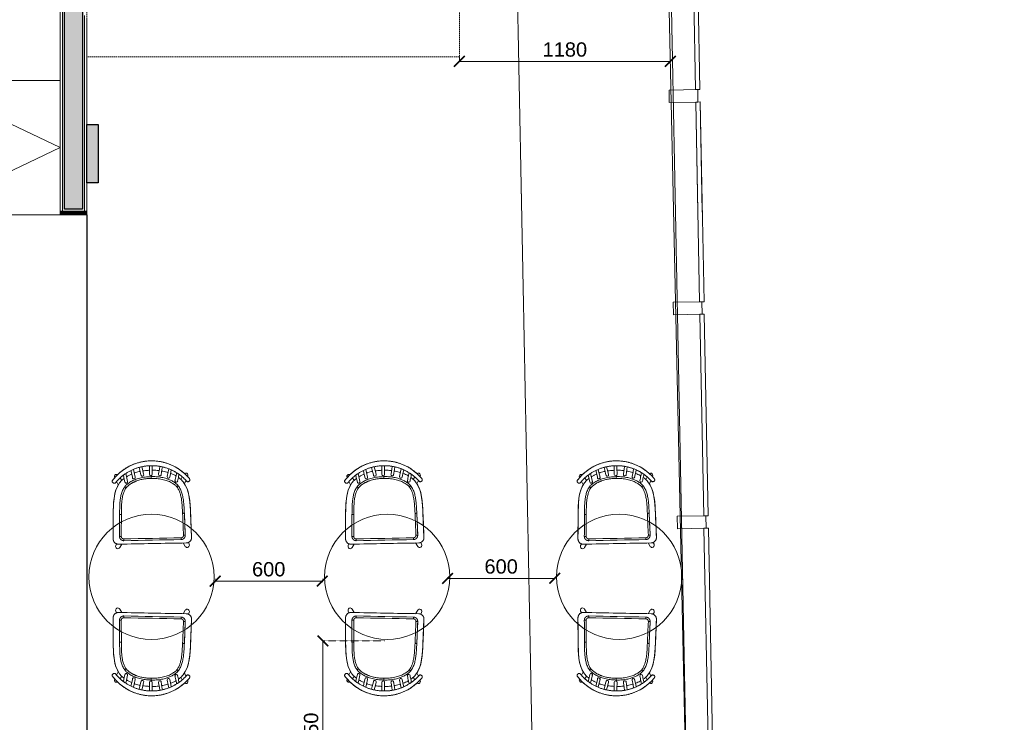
# Model space of a CAD drawing. Header units: millimetres. Extents: x 508219 to 745096, y 311341 to 352167.
# Tile 14 of 46: x 524442 to 529947, y 336616 to 340543. Entities that reach past the tile are written whole.
import ezdxf

# ---------------------------------------------------------------- set-up
doc = ezdxf.new("R2010")
doc.units = ezdxf.units.MM
doc.header["$PDMODE"] = 34
for name, pattern in [('( Hidden )', [0.375, 0.25, -0.125]), ('ACAD_ISO02W100', [15, 12, -3]), ('DASHED', [0.75, 0.5, -0.25]), ('DASHED2', [0.375, 0.25, -0.125])]:
    doc.linetypes.add(name, pattern=pattern)
doc.layers.get('0').update_dxf_attribs({"color": 252})
for name, color, linetype, lineweight in [('02_EQUIPMENT-TEXT', 7, 'Continuous', 0), ('A-Dimension', 42, 'Continuous', 9), ('A-GLAZ', 195, 'Continuous', 5), ('A-WALL', 12, 'Continuous', 30), ('A-Wall Hatch', 8, 'Continuous', 5), ('A-WORK-COUNTER', 180, 'Continuous', 5), ('Equipment Name', 7, 'Continuous', 0), ('PLASTER', 252, 'Continuous', 9), ('TILE', 44, 'Continuous', 0)]:
    doc.layers.add(name, color=color, linetype=linetype, lineweight=lineweight)
doc.layers.add('A - Furniture', color=7, linetype='Continuous', lineweight=5, true_color=0x0066cc)
doc.layers.add('Beam', color=7, linetype='ACAD_ISO02W100', lineweight=13, true_color=0x3f7f00)
for name, color, linetype in [('A-Text', 132, 'Continuous'), ('EQUIPMENT', 103, 'Continuous'), ('FOH-Dimension', 8, 'Continuous')]:
    doc.layers.add(name, color=color, linetype=linetype)
doc.styles.add('arr-1', font='arial.ttf')
doc.styles.add('CKD_Dimension Text', font='BOOKOSI.TTF')
doc.styles.add('PDF Arial', font='arial.ttf')
doc.styles.get("Standard").update_dxf_attribs({"font": 'arial.ttf'})
doc.dimstyles.new('DIM-60', dxfattribs={"dimtxt": 120, "dimasz": 60, "dimexe": 5, "dimexo": 0, "dimgap": 25, "dimtad": 1, "dimdec": 0, "dimzin": 0, "dimdsep": 46, "dimtxsty": 'Standard', "dimblk": 'ARCHTICK', "dimcen": 0.09, "dimclrd": 256, "dimclre": 252, "dimclrt": 256, "dimadec": 0, "dimazin": 0, "dimtfac": 1, "dimtdec": 0, "dimtofl": 0, "dimtmove": 0, "dimatfit": 3, "dimfxl": 0, "dimtolj": 1, "dimtzin": 0, "dimlwd": -1, "dimlwe": 0, "dimarcsym": 0})

# ---------------------------------------------------------------- blocks, each defined once
blk = doc.blocks.new('System Panel - Glazed 10-1272899-Mezz')
for p, q in [((565.8, 12.5), (-565.8, 12.5)), ((-565.8, 12.5), (-565.8, -12.5)), ((565.8, -12.5), (565.8, 12.5)), ((-565.8, -12.5), (565.8, -12.5))]:
    blk.add_line(p, q)
blk = doc.blocks.new('Rectangular Mullion - 70 x 160 x O_80mm-1272893-Mezz')
for p, q in [((-35, 0), (35, 0)), ((-35, -160), (-35, 0)), ((35, 0), (35, -160)), ((35, -160), (-35, -160))]:
    blk.add_line(p, q)
blk = doc.blocks.new('System Panel - Glazed 10-1272896-Mezz')
for p, q in [((592.5, 12.5), (-592.5, 12.5)), ((-592.5, 12.5), (-592.5, -12.5)), ((592.5, -12.5), (592.5, 12.5)), ((-592.5, -12.5), (592.5, -12.5))]:
    blk.add_line(p, q)
blk = doc.blocks.new('System Panel - Glazed 10-1272897-Mezz')
for p, q in [((563.3, 12.5), (-563.3, 12.5)), ((-563.3, 12.5), (-563.3, -12.5)), ((563.3, -12.5), (563.3, 12.5)), ((-563.3, -12.5), (563.3, -12.5))]:
    blk.add_line(p, q)
blk = doc.blocks.new('System Panel - Glazed 10-1272898-Mezz')
for p, q in [((558.3, 12.5), (-558.3, 12.5)), ((-558.3, 12.5), (-558.3, -12.5)), ((558.3, -12.5), (558.3, 12.5)), ((-558.3, -12.5), (558.3, -12.5))]:
    blk.add_line(p, q)
blk = doc.blocks.new('SPINDLE CHAIR')
at = {"extrusion": (0, 0, -1)}
for p, q in [((1277.89, -176.83), (1279.72, -175.68)), ((1279.72, -175.68), (1282.61, -174.23)), ((1282.61, -174.23), (1284.59, -173.49)), ((1284.59, -173.49), (1286.18, -172.96)), ((1286.18, -172.96), (1288.27, -172.52)), ((1288.27, -172.52), (1290.36, -172.19)), ((1290.36, -172.19), (1292.63, -172.04)), ((1292.63, -172.04), (1295.52, -172.09)), ((1295.52, -172.09), (1298.2, -172.42)), ((1298.2, -172.42), (1300.62, -173.03)), ((1300.62, -173.03), (1302.78, -173.69)), ((1302.78, -173.69), (1306.07, -175.12)), ((1306.07, -175.12), (1308.79, -176.8)), ((1271.93, -182.32), (1273.33, -180.8)), ((1273.33, -180.8), (1274.66, -179.42)), ((1274.66, -179.42), (1276.06, -178.23)), ((1276.06, -178.23), (1277.89, -176.83)), ((1308.79, -176.8), (1310.91, -178.36)), ((1310.91, -178.36), (1312.34, -179.66)), ((1312.34, -179.66), (1313.54, -180.9)), ((1313.54, -180.9), (1314.57, -182.03)), ((1271.7, -183.21), (1271.72, -182.88)), ((1271.85, -183.57), (1271.7, -183.21)), ((1271.72, -182.88), (1271.93, -182.32)), ((1272.28, -183.93), (1271.85, -183.57)), ((1272.71, -184.05), (1272.28, -183.93)), ((1273.1, -184.05), (1272.71, -184.05)), ((1273.46, -183.83), (1273.1, -184.05)), ((1273.91, -183.32), (1273.46, -183.83)), ((1273.63, -187.38), (1274.7, -185.15)), ((1274.7, -185.15), (1273.91, -183.32)), ((1312.7, -183.2), (1311.81, -185.16)), ((1311.81, -185.16), (1312.22, -185.94)), ((1312.22, -185.94), (1312.6, -186.68)), ((1312.6, -186.68), (1313.15, -187.9)), ((1312.86, -183.38), (1312.7, -183.2)), ((1313.16, -183.72), (1312.86, -183.38)), ((1313.49, -184.03), (1313.16, -183.72)), ((1313.85, -184.13), (1313.49, -184.03)), ((1314.25, -184.09), (1313.85, -184.13)), ((1314.37, -184.02), (1314.25, -184.09)), ((1314.57, -183.93), (1314.37, -184.02)), ((1314.57, -182.03), (1314.81, -182.32)), ((1314.74, -183.81), (1314.57, -183.93)), ((1314.96, -183.61), (1314.74, -183.81)), ((1314.81, -182.32), (1315.04, -182.64)), ((1315.08, -183.35), (1314.96, -183.61)), ((1315.04, -182.64), (1315.12, -182.86)), ((1315.11, -183.15), (1315.08, -183.35)), ((1315.12, -182.86), (1315.11, -183.15)), ((1272.24, -192.82), (1272.65, -190.63)), ((1272.65, -190.63), (1273.03, -189.06)), ((1273.03, -189.06), (1273.63, -187.38)), ((1313.15, -187.9), (1313.7, -189.68)), ((1313.7, -189.68), (1314.07, -191.33)), ((1314.07, -191.33), (1314.31, -192.85)), ((1271.72, -200.22), (1271.77, -198.03)), ((1271.77, -198.03), (1271.95, -195.27)), ((1271.95, -195.27), (1272.24, -192.82)), ((1314.31, -192.85), (1314.62, -195.48)), ((1314.62, -195.48), (1314.63, -195.48)), ((1314.63, -195.48), (1314.9, -201.49)), ((1271.35, -215.2), (1271.66, -201.49)), ((1271.66, -201.49), (1271.72, -200.22)), ((1314.9, -201.49), (1315.21, -215.26)), ((1271.35, -215.3), (1271.35, -215.2)), ((1271.38, -215.8), (1271.35, -215.3)), ((1271.53, -216.29), (1271.38, -215.8)), ((1271.8, -216.87), (1271.53, -216.29)), ((1272.2, -217.36), (1271.8, -216.87)), ((1272.59, -217.71), (1272.2, -217.36)), ((1273.17, -218.04), (1272.59, -217.71)), ((1273.77, -218.2), (1273.17, -218.04)), ((1274.35, -218.26), (1273.77, -218.2)), ((1312.21, -218.26), (1274.35, -218.26)), ((1312.97, -218.18), (1312.21, -218.26)), ((1313.63, -217.92), (1312.97, -218.18)), ((1314.14, -217.57), (1313.63, -217.92)), ((1314.62, -217.03), (1314.14, -217.57)), ((1315.02, -216.36), (1314.62, -217.03)), ((1315.18, -215.63), (1315.02, -216.36)), ((1315.21, -215.26), (1315.18, -215.63))]:
    blk.add_line(p, q, dxfattribs=at)
for p, q in [((1286.93, -175.49), (1287.18, -177.01)), ((1288.65, -176.76), (1288.4, -175.17)), ((1292.65, -174.73), (1292.67, -176.39)), ((1294.17, -176.56), (1294.14, -174.73)), ((1298.45, -175.21), (1298.13, -176.61)), ((1299.55, -177.13), (1299.91, -175.54)), ((1272.84, -180.99), (1272.94, -181.21)), ((1276.73, -182.71), (1275.91, -181.3)), ((1281.96, -177.26), (1282.24, -178.49)), ((1282.24, -178.49), (1282.88, -181.29)), ((1283.74, -178.33), (1283.35, -176.65)), ((1284.34, -180.96), (1283.74, -178.33)), ((1287.18, -177.01), (1287.65, -179.93)), ((1289.08, -179.39), (1288.65, -176.76)), ((1292.67, -176.39), (1292.71, -179.31)), ((1294.21, -179.28), (1294.17, -176.56)), ((1298.13, -176.61), (1297.51, -179.34)), ((1298.97, -179.68), (1299.55, -177.13)), ((1302.78, -178.27), (1302.22, -180.98)), ((1303.14, -176.58), (1302.78, -178.27)), ((1303.74, -181), (1304.25, -178.57)), ((1304.25, -178.57), (1304.55, -177.19)), ((1307.13, -180.47), (1306.55, -183.31)), ((1307.47, -178.78), (1307.13, -180.47)), ((1308.01, -183.62), (1308.56, -180.96)), ((1308.56, -180.96), (1308.81, -179.7)), ((1310.7, -181.21), (1309.82, -182.71)), ((1313.7, -181.03), (1313.72, -180.99)), ((1271.71, -182.86), (1271.69, -183.03)), ((1272.21, -183.86), (1272.2, -183.86)), ((1273.91, -183.34), (1274.74, -185.15)), ((1278.23, -186.23), (1278.76, -185.65)), ((1311.82, -185.15), (1312.71, -183.2)), ((1315.1, -183.25), (1315.12, -183.08)), ((1274.84, -213.88), (1275.12, -201.67)), ((1273.2, -218.02), (1272.74, -219.01)), ((1274.96, -220.16), (1276.07, -218.26)), ((1310.49, -218.26), (1311.61, -220.16)), ((1313.82, -219.01), (1313.37, -218.02))]:
    blk.add_line(p, q)
for centre, radius, start, end in [((1273.97, -180.47), 1.25, 117.447, 204.574), ((1273.97, -180.47), 1.25, 56.327, 117.447), ((1283.61, -181.13), 0.75, 181.8784, 270), ((1283.61, -181.13), 0.75, 192.7269, 261.4854), ((1283.61, -181.13), 0.75, 270, 23.451), ((1288.39, -179.8), 0.75, 177.8272, 270), ((1288.36, -179.75), 0.807, 272.0907, 26.554), ((1293.49, -179.54), 0.821, 163.5335, 267.6725), ((1293.43, -179.54), 0.82, 272.3434, 18.2433), ((1298.18, -179.76), 0.794, 147.9665, 6.382), ((1302.98, -181.11), 0.772, 159.0637, 8.4275), ((1312.58, -180.47), 1.25, 62.553, 116.2893), ((1312.58, -180.47), 1.25, 335.4289, 62.553), ((1279.28, -183.46), 0.75, 181.8829, 270), ((1279.28, -183.46), 0.75, 270, 23.6737), ((1307.28, -183.46), 0.75, 157.3975, 359.0775), ((1307.28, -183.46), 0.75, 167.9079, 261.4872), ((1273.88, -219.53), 1.25, 155.3531, 242.4772), ((1273.88, -219.53), 1.25, 242.4772, 329.6042), ((1312.68, -219.53), 1.25, 210.3987, 297.5228), ((1312.68, -219.53), 1.25, 297.5228, 24.6498)]:
    blk.add_arc(centre, radius, start, end)
for points, knots in [([(1272.04, -182.25), (1272.44, -181.78), (1273.23, -180.83), (1274.55, -179.52), (1275.94, -178.28), (1277.41, -177.15), (1278.95, -176.12), (1280.56, -175.19), (1282.23, -174.38), (1283.95, -173.68), (1285.72, -173.09), (1287.51, -172.63), (1289.33, -172.3), (1291.17, -172.09), (1293.02, -172), (1294.87, -172.03), (1296.71, -172.19), (1298.53, -172.48), (1300.33, -172.89), (1302.1, -173.42), (1303.82, -174.06), (1305.5, -174.82), (1307.13, -175.69), (1308.69, -176.67), (1310.19, -177.76), (1311.62, -178.93), (1312.85, -180.1), (1313.91, -181.23), (1314.5, -181.95), (1314.8, -182.31)], [0, 0, 0, 0, 0.037753, 0.075634, 0.113559, 0.151441, 0.189193, 0.226953, 0.264842, 0.302775, 0.340664, 0.378422, 0.41605, 0.453808, 0.491609, 0.529366, 0.566994, 0.604451, 0.642035, 0.679663, 0.717248, 0.754706, 0.792252, 0.829925, 0.867641, 0.905315, 0.942862, 0.971431, 1, 1, 1, 1]), ([(1273.58, -183.72), (1273.6, -183.69), (1273.81, -183.44), (1274.22, -182.98), (1274.82, -182.34), (1275.44, -181.73), (1276.09, -181.13), (1276.76, -180.56), (1277.44, -180.01), (1278.15, -179.49), (1278.87, -179), (1279.61, -178.53), (1280.36, -178.08), (1281.13, -177.66), (1281.91, -177.28), (1282.7, -176.91), (1283.5, -176.58), (1284.32, -176.27), (1285.14, -175.99), (1285.97, -175.74), (1286.81, -175.51), (1287.65, -175.32), (1288.49, -175.15), (1289.33, -175.01), (1290.18, -174.89), (1291.04, -174.81), (1291.9, -174.75), (1292.76, -174.72), (1293.62, -174.71), (1294.48, -174.74), (1295.33, -174.79), (1296.17, -174.86), (1297.02, -174.97), (1297.87, -175.1), (1298.71, -175.26), (1299.56, -175.45), (1300.4, -175.66), (1301.23, -175.9), (1302.05, -176.17), (1302.85, -176.46), (1303.65, -176.78), (1304.44, -177.13), (1305.22, -177.51), (1306, -177.91), (1306.76, -178.34), (1307.51, -178.8), (1308.24, -179.28), (1308.95, -179.79), (1309.65, -180.32), (1310.32, -180.87), (1310.98, -181.46), (1311.62, -182.06), (1312.24, -182.69), (1312.77, -183.26), (1313.08, -183.63), (1313.21, -183.78)], [0, 0, 0, 0, 0.002447, 0.022295, 0.042261, 0.062362, 0.082432, 0.102392, 0.122335, 0.142241, 0.162094, 0.181877, 0.201575, 0.221175, 0.240642, 0.260016, 0.279377, 0.298692, 0.317932, 0.337071, 0.356085, 0.374954, 0.393681, 0.412305, 0.430984, 0.449726, 0.468494, 0.487242, 0.505929, 0.524516, 0.542973, 0.561355, 0.579829, 0.598494, 0.617308, 0.636226, 0.655197, 0.674167, 0.69307, 0.711886, 0.730801, 0.749975, 0.769325, 0.788817, 0.808412, 0.828068, 0.847741, 0.867377, 0.887033, 0.90691, 0.926834, 0.946794, 0.966779, 0.986776, 1, 1, 1, 1]), ([(1273.59, -183.71), (1273.86, -183.4), (1274.39, -182.78), (1275.25, -181.9), (1276.23, -180.99), (1277.35, -180.07), (1278.61, -179.15), (1279.94, -178.31), (1281.32, -177.55), (1282.74, -176.88), (1284.19, -176.3), (1285.67, -175.81), (1287.19, -175.41), (1288.73, -175.09), (1290.32, -174.86), (1291.96, -174.73), (1293.64, -174.7), (1295.32, -174.77), (1296.99, -174.95), (1298.66, -175.23), (1300.35, -175.63), (1302.02, -176.14), (1303.65, -176.77), (1305.23, -177.49), (1306.74, -178.31), (1308.19, -179.23), (1309.56, -180.23), (1310.86, -181.33), (1312.09, -182.5), (1312.83, -183.34), (1313.2, -183.77)], [0, 0, 0, 0, 0.0280902, 0.0561968, 0.0842871, 0.1196311, 0.1550798, 0.1905589, 0.225998, 0.2613339, 0.2956697, 0.3301173, 0.3645973, 0.3990344, 0.4333614, 0.4697086, 0.5061961, 0.5427325, 0.5792226, 0.6155721, 0.6539438, 0.6924615, 0.7310385, 0.7695742, 0.807961, 0.8462813, 0.8847285, 0.9232218, 0.9616747, 1, 1, 1, 1]), ([(1278.09, -181.59), (1277.87, -181.75), (1277.28, -182.18), (1276.4, -182.97), (1275.81, -183.66), (1275.51, -184)], [0, 0, 0, 0, 0.228539, 0.61631, 1, 1, 1, 1]), ([(1277.69, -179.84), (1277.77, -180.21), (1278.06, -181.47), (1278.35, -182.74), (1278.55, -183.63)], [0, 0, 0, 0, 0.294869, 1, 1, 1, 1]), ([(1278.26, -186.2), (1278.4, -186.05), (1278.66, -185.74), (1279.21, -185.21), (1279.9, -184.62), (1280.75, -184.01), (1281.66, -183.47), (1282.59, -182.99), (1283.58, -182.55), (1284.73, -182.11), (1286.05, -181.7), (1287.53, -181.35), (1289.03, -181.09), (1290.55, -180.93), (1291.95, -180.85), (1292.85, -180.84), (1293.24, -180.84)], [0, 0, 0, 0, 0.037557, 0.075114, 0.138939, 0.202999, 0.267261, 0.331548, 0.395565, 0.464161, 0.55676, 0.649619, 0.74264, 0.835639, 0.928355, 1, 1, 1, 1]), ([(1280.01, -183.3), (1279.81, -182.41), (1279.47, -180.95), (1279.14, -179.48), (1279.01, -178.91)], [0, 0, 0, 0, 0.60764, 1, 1, 1, 1]), ([(1282.4, -179.2), (1282.37, -179.21), (1281.9, -179.39), (1281.01, -179.82), (1280.04, -180.3), (1279.53, -180.63), (1279.42, -180.7)], [0, 0, 0, 0, 0.027238, 0.456154, 0.88281, 1, 1, 1, 1]), ([(1287.3, -177.78), (1287.12, -177.81), (1286.44, -177.92), (1285.27, -178.21), (1284.3, -178.52), (1283.82, -178.67)], [0, 0, 0, 0, 0.149242, 0.578859, 1, 1, 1, 1]), ([(1292.68, -177.27), (1292.3, -177.28), (1291.37, -177.29), (1290.07, -177.37), (1289.15, -177.49), (1288.78, -177.54)], [0, 0, 0, 0, 0.290815, 0.714107, 1, 1, 1, 1]), ([(1293.24, -181.84), (1293.24, -181.83), (1293.24, -181.76), (1293.24, -181.57), (1293.24, -181.3), (1293.24, -181.05), (1293.24, -180.88), (1293.24, -180.85), (1293.24, -180.84)], [10.070821, 10.070821, 10.070821, 10.070821, 10.087273, 10.212125, 10.4268, 10.641474, 10.856147, 11.070821, 11.070821, 11.070821, 11.070821]), ([(1293.24, -180.84), (1293.68, -180.85), (1294.56, -180.85), (1295.94, -180.93), (1297.39, -181.08), (1298.9, -181.33), (1300.4, -181.69), (1301.78, -182.12), (1303.02, -182.6), (1304.13, -183.11), (1305.21, -183.69), (1306.09, -184.27), (1306.78, -184.79), (1307.29, -185.22), (1307.78, -185.69), (1308.07, -186.03), (1308.22, -186.2)], [11.070821, 11.070821, 11.070821, 11.070821, 11.151038, 11.231372, 11.324409, 11.417433, 11.512078, 11.606722, 11.680895, 11.75506, 11.830633, 11.906179, 11.947031, 11.987878, 12.02935, 12.070821, 12.070821, 12.070821, 12.070821]), ([(1297.92, -177.55), (1297.9, -177.55), (1297.4, -177.46), (1296.38, -177.38), (1295.15, -177.29), (1294.41, -177.28), (1294.18, -177.28)], [0, 0, 0, 0, 0.014529, 0.407218, 0.814085, 1, 1, 1, 1]), ([(1302.7, -178.67), (1302.48, -178.6), (1301.81, -178.36), (1300.71, -178.07), (1299.82, -177.88), (1299.4, -177.79)], [0, 0, 0, 0, 0.204902, 0.620005, 1, 1, 1, 1]), ([(1307.09, -180.66), (1306.88, -180.54), (1306.22, -180.14), (1305.23, -179.65), (1304.43, -179.32), (1304.12, -179.2)], [0, 0, 0, 0, 0.217756, 0.700928, 1, 1, 1, 1]), ([(1311.05, -184), (1310.8, -183.71), (1310.29, -183.12), (1309.43, -182.32), (1308.8, -181.8), (1308.46, -181.56), (1308.44, -181.55)], [9.1869713, 9.1869713, 9.1869713, 9.1869713, 9.5101533, 9.8359785, 10.1657672, 10.1869713, 10.1869713, 10.1869713, 10.1869713]), ([(1272.04, -182.25), (1272.02, -182.28), (1271.97, -182.34), (1271.91, -182.42), (1271.86, -182.5), (1271.82, -182.56), (1271.78, -182.62), (1271.75, -182.7), (1271.72, -182.78), (1271.72, -182.83), (1271.72, -182.85)], [0, 0, 0, 0, 0.145603, 0.295145, 0.452736, 0.582392, 0.680604, 0.790125, 0.922908, 1, 1, 1, 1]), ([(1271.95, -183.66), (1271.97, -183.68), (1272.06, -183.74), (1272.14, -183.81), (1272.2, -183.86)], [3.068359, 3.068359, 3.068359, 3.068359, 3.31831, 4.068359, 4.068359, 4.068359, 4.068359]), ([(1272.2, -183.85), (1272.23, -183.88), (1272.31, -183.94), (1272.46, -184.01), (1272.63, -184.06), (1272.81, -184.08), (1272.99, -184.07), (1273.16, -184.02), (1273.32, -183.94), (1273.47, -183.85), (1273.54, -183.76), (1273.58, -183.72)], [0, 0, 0, 0, 0.0780905, 0.1944638, 0.3102857, 0.4275734, 0.5443646, 0.6615738, 0.7785734, 0.8946022, 1, 1, 1, 1]), ([(1272.21, -183.86), (1272.25, -183.89), (1272.39, -183.99), (1272.67, -184.08), (1273.02, -184.07), (1273.35, -183.95), (1273.51, -183.79), (1273.59, -183.71)], [0.0043657, 0.0043657, 0.0043657, 0.0043657, 0.0966591, 0.3315507, 0.5594347, 0.779919, 1.0043657, 1.0043657, 1.0043657, 1.0043657]), ([(1275.12, -201.66), (1275.15, -200.85), (1275.21, -199.24), (1275.29, -197.18), (1275.41, -195.5), (1275.54, -194.2), (1275.72, -192.89), (1275.95, -191.65), (1276.25, -190.46), (1276.6, -189.33), (1277.05, -188.23), (1277.58, -187.19), (1278.01, -186.56), (1278.22, -186.26)], [0, 0, 0, 0, 0.152314, 0.304633, 0.386803, 0.468967, 0.551558, 0.634133, 0.707621, 0.781091, 0.856267, 0.931414, 1, 1, 1, 1]), ([(1279.03, -186.85), (1278.84, -187.11), (1278.48, -187.64), (1278.04, -188.5), (1277.66, -189.38), (1277.31, -190.38), (1277.01, -191.51), (1276.75, -192.77), (1276.54, -194.25), (1276.37, -195.94), (1276.26, -197.86), (1276.19, -199.78), (1276.15, -201.06), (1276.12, -201.7)], [32.188056, 32.188056, 32.188056, 32.188056, 32.251035, 32.313682, 32.375857, 32.437959, 32.521077, 32.604538, 32.687818, 32.812738, 32.937834, 33.062944, 33.188056, 33.188056, 33.188056, 33.188056]), ([(1279.03, -186.85), (1279.24, -186.6), (1279.68, -186.12), (1280.42, -185.48), (1281.21, -184.92), (1282.13, -184.36), (1283.18, -183.81), (1284.38, -183.31), (1285.68, -182.85), (1287.09, -182.46), (1288.61, -182.16), (1290.14, -181.96), (1291.69, -181.86), (1292.72, -181.85), (1293.24, -181.84)], [9.0708212, 9.0708212, 9.0708212, 9.0708212, 9.133927, 9.1969201, 9.259262, 9.3214292, 9.4045431, 9.4882695, 9.5720444, 9.6718279, 9.7711799, 9.8706045, 9.9704827, 10.0708212, 10.0708212, 10.0708212, 10.0708212]), ([(1297.12, -182.07), (1296.8, -182.03), (1296.16, -181.95), (1294.86, -181.86), (1293.89, -181.85), (1293.24, -181.84)], [9, 9, 9, 9, 9.249457, 9.499677, 10, 10, 10, 10]), ([(1299.02, -182.4), (1298.71, -182.33), (1298.08, -182.2), (1297.44, -182.11), (1297.12, -182.07)], [8, 8, 8, 8, 8.499658, 9, 9, 9, 9]), ([(1301.35, -183.05), (1300.97, -182.92), (1300.2, -182.67), (1299.42, -182.49), (1299.02, -182.4)], [7, 7, 7, 7, 7.500986, 8, 8, 8, 8]), ([(1301.81, -183.21), (1301.74, -183.18), (1301.58, -183.13), (1301.43, -183.07), (1301.35, -183.05)], [6, 6, 6, 6, 6.499946, 7, 7, 7, 7]), ([(1302.71, -183.57), (1302.57, -183.51), (1302.27, -183.38), (1301.96, -183.27), (1301.81, -183.21)], [5, 5, 5, 5, 5.499433, 6, 6, 6, 6]), ([(1303.59, -183.97), (1303.45, -183.9), (1303.16, -183.76), (1302.86, -183.63), (1302.71, -183.57)], [4, 4, 4, 4, 4.499736, 5, 5, 5, 5]), ([(1304.45, -184.42), (1304.31, -184.35), (1304.03, -184.19), (1303.74, -184.04), (1303.59, -183.97)], [3, 3, 3, 3, 3.500135, 4, 4, 4, 4]), ([(1306.06, -185.5), (1305.8, -185.31), (1305.29, -184.92), (1304.73, -184.59), (1304.45, -184.42)], [2, 2, 2, 2, 2.501751, 3, 3, 3, 3]), ([(1306.94, -186.28), (1306.8, -186.15), (1306.52, -185.87), (1306.22, -185.63), (1306.06, -185.5)], [1, 1, 1, 1, 1.498519, 2, 2, 2, 2]), ([(1307.46, -186.85), (1307.37, -186.75), (1307.21, -186.56), (1307.03, -186.37), (1306.94, -186.28)], [0, 0, 0, 0, 0.500056, 1, 1, 1, 1]), ([(1310.36, -201.7), (1310.34, -201.06), (1310.29, -199.78), (1310.22, -197.86), (1310.11, -195.94), (1309.95, -194.24), (1309.73, -192.76), (1309.47, -191.5), (1309.17, -190.37), (1308.82, -189.37), (1308.44, -188.49), (1308, -187.64), (1307.64, -187.11), (1307.46, -186.85)], [18.014599, 18.014599, 18.014599, 18.014599, 18.139799, 18.26499, 18.390177, 18.515418, 18.598779, 18.682141, 18.765664, 18.827908, 18.889888, 18.95195, 19.014599, 19.014599, 19.014599, 19.014599]), ([(1308.27, -186.26), (1308.49, -186.58), (1308.92, -187.23), (1309.46, -188.28), (1309.9, -189.39), (1310.25, -190.51), (1310.52, -191.6), (1310.72, -192.66), (1310.88, -193.74), (1311.04, -195.08), (1311.16, -196.68), (1311.27, -198.96), (1311.32, -200.62), (1311.36, -201.66)], [27.08542, 27.08542, 27.08542, 27.08542, 27.15857, 27.231744, 27.307501, 27.383286, 27.45106, 27.518844, 27.587148, 27.655458, 27.77238, 27.889426, 28.08542, 28.08542, 28.08542, 28.08542]), ([(1313.2, -183.77), (1313.22, -183.79), (1313.33, -183.91), (1313.56, -184.07), (1313.91, -184.15), (1314.27, -184.11), (1314.48, -183.99), (1314.58, -183.92)], [1, 1, 1, 1, 1.071689, 1.307433, 1.541744, 1.769658, 2, 2, 2, 2]), ([(1313.21, -183.78), (1313.23, -183.8), (1313.29, -183.87), (1313.4, -183.96), (1313.55, -184.05), (1313.72, -184.11), (1313.89, -184.13), (1314.07, -184.13), (1314.24, -184.1), (1314.41, -184.03), (1314.53, -183.97), (1314.58, -183.92), (1314.59, -183.92)], [0, 0, 0, 0, 0.05904, 0.173329, 0.285847, 0.400752, 0.513829, 0.629823, 0.74441, 0.861655, 0.977824, 1, 1, 1, 1]), ([(1314.59, -183.92), (1314.61, -183.9), (1314.69, -183.84), (1314.78, -183.77), (1314.84, -183.72)], [0, 0, 0, 0, 0.250051, 1, 1, 1, 1]), ([(1315.12, -183.09), (1315.12, -183.09), (1315.13, -183.05), (1315.13, -182.98), (1315.12, -182.88), (1315.1, -182.79), (1315.07, -182.71), (1315.04, -182.65), (1315, -182.58), (1314.95, -182.51), (1314.89, -182.42), (1314.84, -182.35), (1314.81, -182.31), (1314.8, -182.31)], [0, 0, 0, 0, 0.003605, 0.120624, 0.229091, 0.328689, 0.418785, 0.499127, 0.587843, 0.71957, 0.845278, 0.977296, 1, 1, 1, 1])]:
    blk.add_open_spline(points, degree=3, knots=knots)
for points, degree in [([(1275.51, -184), (1271.82, -188.97), (1271.88, -195.66), (1271.66, -201.49)], 3), ([(1271.95, -183.66), (1271.96, -183.67), (1271.96, -183.67), (1271.97, -183.67)], 3), ([(1273.59, -183.71), (1273.59, -183.71), (1273.58, -183.72), (1273.58, -183.72)], 3), ([(1278.26, -186.2), (1278.27, -186.21), (1278.27, -186.21), (1278.28, -186.22)], 3), ([(1278.28, -186.22), (1278.29, -186.23), (1278.3, -186.24), (1278.32, -186.25)], 3), ([(1278.32, -186.25), (1278.34, -186.27), (1278.37, -186.29), (1278.39, -186.31)], 3), ([(1278.39, -186.31), (1278.42, -186.34), (1278.45, -186.37), (1278.48, -186.39)], 3), ([(1278.48, -186.39), (1278.52, -186.42), (1278.56, -186.46), (1278.6, -186.49)], 3), ([(1278.6, -186.49), (1278.64, -186.53), (1278.69, -186.56), (1278.73, -186.6)], 3), ([(1278.73, -186.6), (1278.78, -186.64), (1278.83, -186.68), (1278.88, -186.72)], 3), ([(1278.88, -186.72), (1278.93, -186.76), (1278.98, -186.81), (1279.03, -186.85)], 3), ([(1307.46, -186.85), (1307.51, -186.81), (1307.56, -186.76), (1307.61, -186.72)], 3), ([(1307.61, -186.72), (1307.66, -186.68), (1307.7, -186.64), (1307.75, -186.6)], 3), ([(1307.75, -186.6), (1307.8, -186.56), (1307.84, -186.53), (1307.88, -186.49)], 3), ([(1307.88, -186.49), (1307.92, -186.46), (1307.96, -186.43), (1308, -186.39)], 3), ([(1308, -186.39), (1308.03, -186.37), (1308.06, -186.34), (1308.09, -186.31)], 3), ([(1308.09, -186.31), (1308.12, -186.29), (1308.14, -186.27), (1308.17, -186.25)], 3), ([(1308.17, -186.25), (1308.18, -186.24), (1308.19, -186.23), (1308.21, -186.22)], 3), ([(1308.21, -186.22), (1308.21, -186.21), (1308.22, -186.21), (1308.22, -186.2)], 3), ([(1314.9, -201.49), (1314.68, -195.66), (1314.74, -188.97), (1311.05, -184)], 3), ([(1313.21, -183.78), (1313.21, -183.78), (1313.2, -183.77), (1313.2, -183.77)], 3), ([(1314.59, -183.92), (1314.58, -183.92), (1314.58, -183.92)], 2), ([(1314.83, -183.73), (1314.83, -183.73), (1314.84, -183.73), (1314.84, -183.72)], 3), ([(1271.66, -201.49), (1271.56, -206.06), (1271.45, -210.63), (1271.35, -215.2)], 3), ([(1274.84, -213.88), (1274.94, -209.81), (1275.03, -205.75), (1275.12, -201.68)], 3), ([(1275.12, -201.66), (1275.13, -201.66), (1275.14, -201.66), (1275.14, -201.66)], 3), ([(1275.14, -201.66), (1275.16, -201.66), (1275.18, -201.67), (1275.2, -201.67)], 3), ([(1275.2, -201.67), (1275.23, -201.67), (1275.26, -201.67), (1275.29, -201.67)], 3), ([(1275.29, -201.67), (1275.33, -201.67), (1275.38, -201.67), (1275.42, -201.67)], 3), ([(1275.42, -201.67), (1275.47, -201.68), (1275.52, -201.68), (1275.57, -201.68)], 3), ([(1275.57, -201.68), (1275.63, -201.68), (1275.68, -201.68), (1275.74, -201.69)], 3), ([(1275.74, -201.69), (1275.8, -201.69), (1275.87, -201.69), (1275.93, -201.69)], 3), ([(1276.12, -201.7), (1276.03, -205.77), (1275.94, -209.84), (1275.84, -213.91)], 3), ([(1275.93, -201.69), (1275.99, -201.7), (1276.06, -201.7), (1276.12, -201.7)], 3), ([(1310.36, -201.7), (1310.45, -205.77), (1310.55, -209.84), (1310.64, -213.92)], 3), ([(1310.55, -201.7), (1310.49, -201.7), (1310.42, -201.7), (1310.36, -201.7)], 3), ([(1310.74, -201.69), (1310.68, -201.69), (1310.62, -201.69), (1310.55, -201.7)], 3), ([(1310.91, -201.68), (1310.86, -201.68), (1310.8, -201.69), (1310.74, -201.69)], 3), ([(1311.07, -201.68), (1311.01, -201.68), (1310.96, -201.68), (1310.91, -201.68)], 3), ([(1311.19, -201.67), (1311.15, -201.67), (1311.11, -201.67), (1311.07, -201.68)], 3), ([(1311.28, -201.67), (1311.25, -201.67), (1311.22, -201.67), (1311.19, -201.67)], 3), ([(1311.34, -201.67), (1311.32, -201.67), (1311.3, -201.67), (1311.28, -201.67)], 3), ([(1311.36, -201.66), (1311.35, -201.67), (1311.35, -201.67), (1311.34, -201.67)], 3), ([(1311.64, -213.89), (1311.55, -209.82), (1311.45, -205.75), (1311.36, -201.68)], 3), ([(1315.21, -215.2), (1315.11, -210.63), (1315, -206.06), (1314.9, -201.49)], 3), ([(1274.86, -213.88), (1274.86, -213.88), (1274.85, -213.88), (1274.84, -213.88)], 3), ([(1274.92, -213.88), (1274.9, -213.88), (1274.88, -213.88), (1274.86, -213.88)], 3), ([(1275.01, -213.89), (1274.98, -213.89), (1274.95, -213.88), (1274.92, -213.88)], 3), ([(1275.14, -213.89), (1275.1, -213.89), (1275.05, -213.89), (1275.01, -213.89)], 3), ([(1275.29, -213.89), (1275.24, -213.89), (1275.19, -213.89), (1275.14, -213.89)], 3), ([(1275.46, -213.9), (1275.4, -213.9), (1275.35, -213.89), (1275.29, -213.89)], 3), ([(1275.65, -213.9), (1275.59, -213.9), (1275.52, -213.9), (1275.46, -213.9)], 3), ([(1275.84, -213.91), (1275.78, -213.9), (1275.71, -213.9), (1275.65, -213.9)], 3), ([(1310.64, -213.92), (1310.7, -213.91), (1310.77, -213.91), (1310.83, -213.91)], 3), ([(1310.83, -213.91), (1310.9, -213.91), (1310.96, -213.91), (1311.02, -213.91)], 3), ([(1311.02, -213.91), (1311.08, -213.91), (1311.14, -213.9), (1311.19, -213.9)], 3), ([(1311.19, -213.9), (1311.24, -213.9), (1311.3, -213.9), (1311.35, -213.9)], 3), ([(1311.35, -213.9), (1311.39, -213.9), (1311.43, -213.9), (1311.47, -213.9)], 3), ([(1311.47, -213.9), (1311.5, -213.9), (1311.53, -213.89), (1311.56, -213.89)], 3), ([(1311.56, -213.89), (1311.58, -213.89), (1311.6, -213.89), (1311.62, -213.89)], 3), ([(1311.62, -213.89), (1311.63, -213.89), (1311.63, -213.89), (1311.64, -213.89)], 3), ([(1274.35, -218.26), (1286.97, -218.26), (1299.59, -218.26), (1312.21, -218.26)], 3), ([(1277.24, -215.53), (1277.24, -215.47), (1277.24, -215.4), (1277.24, -215.34)], 3), ([(1277.24, -215.34), (1287.91, -215.34), (1298.57, -215.34), (1309.24, -215.35)], 3), ([(1277.24, -215.72), (1277.24, -215.66), (1277.24, -215.6), (1277.24, -215.53)], 3), ([(1277.24, -215.89), (1277.24, -215.84), (1277.24, -215.78), (1277.24, -215.72)], 3), ([(1277.24, -216.04), (1277.24, -215.99), (1277.24, -215.94), (1277.24, -215.89)], 3), ([(1277.24, -216.17), (1277.24, -216.13), (1277.24, -216.09), (1277.24, -216.04)], 3), ([(1277.24, -216.26), (1277.24, -216.23), (1277.24, -216.2), (1277.24, -216.17)], 3), ([(1277.24, -216.32), (1277.24, -216.3), (1277.24, -216.28), (1277.24, -216.26)], 3), ([(1277.24, -216.34), (1277.24, -216.33), (1277.24, -216.32), (1277.24, -216.32)], 3), ([(1277.24, -216.34), (1287.91, -216.34), (1298.57, -216.34), (1309.24, -216.35)], 3), ([(1309.24, -215.35), (1309.24, -215.41), (1309.24, -215.48), (1309.24, -215.54)], 3), ([(1309.24, -215.54), (1309.24, -215.6), (1309.24, -215.67), (1309.24, -215.73)], 3), ([(1309.24, -215.73), (1309.24, -215.79), (1309.24, -215.85), (1309.24, -215.9)], 3), ([(1309.24, -215.9), (1309.24, -215.95), (1309.24, -216), (1309.24, -216.05)], 3), ([(1309.24, -216.05), (1309.24, -216.1), (1309.24, -216.14), (1309.24, -216.18)], 3), ([(1309.24, -216.18), (1309.24, -216.21), (1309.24, -216.24), (1309.24, -216.27)], 3), ([(1309.24, -216.27), (1309.24, -216.29), (1309.24, -216.31), (1309.24, -216.33)], 3), ([(1309.24, -216.33), (1309.24, -216.33), (1309.24, -216.34), (1309.24, -216.35)], 3)]:
    blk.add_open_spline(points, degree=degree)
for points, weights, degree in [([(1271.97, -183.67), (1271.76, -183.52), (1271.66, -183.28), (1271.69, -183.03)], [1, 0.910512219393, 0.910512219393, 1], 3), ([(1271.69, -183.03), (1271.66, -183.28), (1271.76, -183.51), (1271.95, -183.66)], [1, 0.9151413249, 0.9151413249, 1], 3), ([(1271.97, -183.67), (1272.05, -183.73), (1272.13, -183.8), (1272.21, -183.86)], [1, 0.999998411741, 0.999998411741, 1], 3), ([(1278.22, -186.26), (1278.23, -186.24), (1278.25, -186.22), (1278.26, -186.2)], [1, 0.99958207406, 0.99958207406, 1], 3), ([(1308.22, -186.2), (1308.24, -186.22), (1308.25, -186.24), (1308.27, -186.26)], [1, 0.99958207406, 0.99958207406, 1], 3), ([(1314.58, -183.92), (1314.7, -183.83), (1314.83, -183.73)], [1, 0.999997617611, 1], 2), ([(1315.1, -183.25), (1315.08, -183.45), (1314.98, -183.61), (1314.83, -183.73)], [1, 0.945148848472, 0.945148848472, 1], 3), ([(1314.84, -183.72), (1314.99, -183.61), (1315.08, -183.44), (1315.1, -183.25)], [1, 0.948237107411, 0.948237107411, 1], 3), ([(1275.12, -201.68), (1275.12, -201.67), (1275.12, -201.67), (1275.12, -201.66)], [1, 0.999982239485, 0.999982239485, 1], 3), ([(1311.36, -201.68), (1311.36, -201.67), (1311.36, -201.67), (1311.36, -201.66)], [1, 0.999982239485, 0.999982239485, 1], 3)]:
    blk.add_rational_spline(points, weights, degree=degree)
for points, weights, knots in [([(1274.84, -213.88), (1274.83, -214.54), (1275.07, -215.15), (1275.53, -215.61), (1275.98, -216.08), (1276.59, -216.34), (1277.24, -216.34)], [1, 0.947795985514, 0.947795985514, 1, 0.947795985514, 0.947795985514, 1], [9.593486, 9.593486, 9.593486, 9.593486, 10.390228, 10.390228, 10.390228, 11.186971, 11.186971, 11.186971, 11.186971]), ([(1277.24, -215.34), (1276.86, -215.34), (1276.51, -215.19), (1276.24, -214.92), (1275.97, -214.64), (1275.83, -214.29), (1275.84, -213.91)], [1, 0.947795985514, 0.947795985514, 1, 0.947795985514, 0.947795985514, 1], [0, 0, 0, 0, 0.796743, 0.796743, 0.796743, 1.593486, 1.593486, 1.593486, 1.593486]), ([(1309.24, -216.35), (1309.89, -216.35), (1310.5, -216.09), (1310.96, -215.63), (1311.41, -215.16), (1311.65, -214.55), (1311.64, -213.89)], [1, 0.947760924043, 0.947760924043, 1, 0.947760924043, 0.947760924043, 1], [12.186971, 12.186971, 12.186971, 12.186971, 12.983985, 12.983985, 12.983985, 13.780999, 13.780999, 13.780999, 13.780999]), ([(1310.64, -213.92), (1310.65, -214.3), (1310.51, -214.65), (1310.24, -214.93), (1309.97, -215.2), (1309.62, -215.35), (1309.24, -215.35)], [1, 0.947760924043, 0.947760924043, 1, 0.947760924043, 0.947760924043, 1], [0, 0, 0, 0, 0.797014, 0.797014, 0.797014, 1.594028, 1.594028, 1.594028, 1.594028]), ([(1271.35, -215.2), (1271.33, -216.01), (1271.63, -216.78), (1272.2, -217.36), (1272.78, -217.95), (1273.53, -218.26), (1274.35, -218.26)], [1, 0.947795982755, 0.947795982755, 1, 0.947795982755, 0.947795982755, 1], [3, 3, 3, 3, 3.796743, 3.796743, 3.796743, 4.593486, 4.593486, 4.593486, 4.593486]), ([(1312.21, -218.26), (1313.03, -218.26), (1313.78, -217.95), (1314.36, -217.36), (1314.93, -216.78), (1315.23, -216.01), (1315.21, -215.2)], [1, 0.947795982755, 0.947795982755, 1, 0.947795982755, 0.947795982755, 1], [5.593486, 5.593486, 5.593486, 5.593486, 6.390228, 6.390228, 6.390228, 7.186971, 7.186971, 7.186971, 7.186971])]:
    blk.add_rational_spline(points, weights, degree=3, knots=knots)
blk = doc.blocks.new('_ArchTick')
at = {"color": 0, "linetype": 'ByBlock', "const_width": 0.15}
blk.add_lwpolyline([(-0.5, -0.5), (0.5, 0.5)], dxfattribs=at)
blk = doc.blocks.new('*D256')
at = {"layer": 'A-Dimension', "color": 252, "linetype": '( Hidden )', "lineweight": 0, "transparency": 16777216}
for p, q in [((526484.1, 337070.4), (526132.2, 337070.4)), ((526479.9, 336020.5), (526132.2, 336020.5))]:
    blk.add_line(p, q, dxfattribs=at)
at = {"layer": 'A-Dimension', "transparency": 16777216}
blk.add_line((526137.2, 337070.4), (526137.2, 336020.5), dxfattribs=at)
at = {"layer": 'DEFPOINTS', "color": 0, "transparency": 16777216}
for p in [(526484.1, 337070.4), (526137.2, 336020.5), (526479.9, 336020.5)]:
    blk.add_point(p, dxfattribs=at)
at = {"layer": 'A-Dimension', "transparency": 16777216, "xscale": 60, "yscale": 60, "zscale": 60}
for p, rotation in [((526137.2, 337070.4), 90), ((526137.2, 336020.5), 270)]:
    blk.add_blockref('_ArchTick', p, dxfattribs=dict(at, rotation=rotation))
at = {"layer": 'A-Dimension', "transparency": 16777216, "insert": (526071.4, 336545.5), "char_height": 80, "attachment_point": 5, "rotation": 90}
blk.add_mtext('\\A1;1050', dxfattribs=at)
blk = doc.blocks.new('*D257')
at = {"layer": 'A-Dimension', "color": 252, "linetype": '( Hidden )', "lineweight": 0, "transparency": 16777216}
for p, q in [((526834.1, 337420.4), (526834.1, 337425.4)), ((527433.7, 337420.4), (527433.7, 337425.4))]:
    blk.add_line(p, q, dxfattribs=at)
at = {"layer": 'A-Dimension', "transparency": 16777216}
blk.add_line((526834.1, 337420.4), (527433.7, 337420.4), dxfattribs=at)
at = {"layer": 'DEFPOINTS', "color": 0, "transparency": 16777216}
for p in [(526834.1, 337420.4), (527433.7, 337420.4), (527433.7, 337420.4)]:
    blk.add_point(p, dxfattribs=at)
at = {"layer": 'A-Dimension', "transparency": 16777216, "xscale": 60, "yscale": 60, "zscale": 60, "rotation": 180}
blk.add_blockref('_ArchTick', (526834.1, 337420.4), dxfattribs=at)
at = {"layer": 'A-Dimension', "transparency": 16777216, "xscale": 60, "yscale": 60, "zscale": 60}
blk.add_blockref('_ArchTick', (527433.7, 337420.4), dxfattribs=at)
at = {"layer": 'A-Dimension', "transparency": 16777216, "insert": (527133.9, 337486.3), "char_height": 80, "attachment_point": 5}
blk.add_mtext('\\A1;600', dxfattribs=at)
blk = doc.blocks.new('*D259')
at = {"layer": 'A-Dimension', "color": 252, "linetype": '( Hidden )', "lineweight": 0, "transparency": 16777216}
for p, q in [((525534.5, 337420.4), (525534.5, 337399.9)), ((526134.1, 337420.4), (526134.1, 337399.9))]:
    blk.add_line(p, q, dxfattribs=at)
at = {"layer": 'A-Dimension', "transparency": 16777216}
blk.add_line((526134.1, 337404.9), (525534.5, 337404.9), dxfattribs=at)
at = {"layer": 'DEFPOINTS', "color": 0, "transparency": 16777216}
for p in [(525534.5, 337420.4), (525534.5, 337404.9), (526134.1, 337420.4)]:
    blk.add_point(p, dxfattribs=at)
at = {"layer": 'A-Dimension', "transparency": 16777216, "xscale": 60, "yscale": 60, "zscale": 60, "rotation": 180}
blk.add_blockref('_ArchTick', (525534.5, 337404.9), dxfattribs=at)
at = {"layer": 'A-Dimension', "transparency": 16777216, "xscale": 60, "yscale": 60, "zscale": 60}
blk.add_blockref('_ArchTick', (526134.1, 337404.9), dxfattribs=at)
at = {"layer": 'A-Dimension', "transparency": 16777216, "insert": (525834.3, 337470.8), "char_height": 80, "attachment_point": 5}
blk.add_mtext('\\A1;600', dxfattribs=at)
blk = doc.blocks.new('*D269')
at = {"layer": 'A-Dimension', "color": 252, "linetype": '( Hidden )', "lineweight": 0, "transparency": 16777216}
for p, q in [((526900.3, 340335), (526900.3, 340305.4)), ((528080, 340305.6), (528080, 340315.4))]:
    blk.add_line(p, q, dxfattribs=at)
at = {"layer": 'A-Dimension', "transparency": 16777216}
blk.add_line((526900.3, 340310.4), (528080, 340310.4), dxfattribs=at)
at = {"layer": 'DEFPOINTS', "color": 0, "transparency": 16777216}
for p in [(526900.3, 340335), (528080, 340310.4), (528080, 340305.6)]:
    blk.add_point(p, dxfattribs=at)
at = {"layer": 'A-Dimension', "transparency": 16777216, "xscale": 60, "yscale": 60, "zscale": 60, "rotation": 180}
blk.add_blockref('_ArchTick', (526900.3, 340310.4), dxfattribs=at)
at = {"layer": 'A-Dimension', "transparency": 16777216, "xscale": 60, "yscale": 60, "zscale": 60}
blk.add_blockref('_ArchTick', (528080, 340310.4), dxfattribs=at)
at = {"layer": 'A-Dimension', "transparency": 16777216, "insert": (527490.1, 340376.2), "char_height": 80, "attachment_point": 5}
blk.add_mtext('\\A1;1180', dxfattribs=at)

msp = doc.modelspace()

# ---------------------------------------------------------------- hatches: boundary and pattern name
at = {"layer": 'A-Wall Hatch', "ltscale": 0.25}
h = msp.add_hatch(dxfattribs=at)
h.set_pattern_fill('ANSI35', color=256, scale=8)
h.set_pattern_definition([(45, (-2916883.187, 194995.84), (-35.9210245, 35.9210245), []), (45, (-2916847.266, 194995.84), (-35.9210245, 35.9210245), [63.5, -12.7, 0, -12.7])])
h.paths.add_polyline_path([(524792.47351, 344399.62792), (524792.45938, 339483.93956), (524692.45998, 339483.93956), (524692.51992, 344399.62792)])
at = {"layer": 'FOH-Dimension', "true_color": 0x565656}
h = msp.add_hatch(color=251, dxfattribs=at)
h.dxf.hatch_style = 1
h.paths.add_polyline_path([(524880.46568, 339631.51304), (524816.4644, 339631.51304), (524816.4644, 339957.40748), (524880.46568, 339957.40748)])
at = {"layer": 'TILE', "linetype": 'ByBlock', "ltscale": 10, "true_color": 0x9c9ea0}
h = msp.add_hatch(dxfattribs=at)
h.set_pattern_fill('ANSI38', color=253, scale=1.1, angle=90)
h.set_pattern_definition([(135, (517178.5438, 339465.1583), (-2.4695704, -2.4695704), []), (225, (517178.5438, 339465.1583), (-2.4695704, -7.4087113), [8.73125, -5.23875])])
h.paths.add_polyline_path([(524668.46203, 339472.16171), (524668.46203, 339453.15808), (524816.46203, 339453.15808), (524816.46203, 339472.16171)])

# ---------------------------------------------------------------- linework, layer by layer
at = {"layer": 'A - Furniture'}
for centre in [(525178.81583, 337428.83096), (526496.80734, 337428.83096), (527794.07202, 337428.83096)]:
    msp.add_circle(centre, 350, dxfattribs=at)
at = {"layer": 'A-GLAZ'}
for p, q in [((528246.66331, 340083.3979), (528221.668, 340082.9134)), ((528221.668, 340082.9134), (528233.58511, 339468.11496)), ((528258.58981, 339468.11496), (528246.66331, 340083.3979))]:
    msp.add_line(p, q, dxfattribs=at)
msp.add_lwpolyline([(527980.45135, 344877.35572), (528202.32213, 334689.13979)], dxfattribs=at)
at = {"layer": 'A-Text', "color": 252, "linetype": 'DASHED2', "ltscale": 10, "true_color": 0x939598}
msp.add_lwpolyline([(524816.46204, 339453.14756), (524816.46203, 334360.96808)], dxfattribs=at)
at = {"layer": 'A-WALL', "ltscale": 0.25}
msp.add_lwpolyline([(524792.49642, 344399.62792), (524792.45938, 339483.93956), (524692.45998, 339483.93956), (524692.49702, 344399.62792)], close=True, dxfattribs=at)
at = {"layer": 'A-WORK-COUNTER', "linetype": 'DASHED', "ltscale": 15}
msp.add_lwpolyline([(526900.0228, 345174.13991), (526900.27783, 340335.00307), (524816.45938, 340335.00307), (524816.45938, 340735.00307), (526500.25586, 340735.00056), (526500.23207, 345174.14405), (526900.0228, 345174.13991)], dxfattribs=at)
at = {"layer": 'A-WORK-COUNTER', "ltscale": 0.25}
for points in [[(523879.21919, 340203.15804), (524668.45935, 340203.15804), (524668.45935, 339453.15804), (523879.21919, 339453.15804)], [(523879.21919, 340203.15804), (524668.45935, 339828.15804), (523879.21919, 339453.14748)]]:
    msp.add_lwpolyline(points, dxfattribs=at)
at = {"layer": 'Beam', "ltscale": 0.5}
for p, q in [((527082.20984, 347967.58769), (527342.43173, 334688.60933)), ((527942.11008, 347967.58769), (528202.33197, 334688.60933))]:
    msp.add_line(p, q, dxfattribs=at)
at = {"layer": 'EQUIPMENT'}
msp.add_lwpolyline([(524880.46568, 339631.51304), (524816.4644, 339631.51304), (524816.4644, 339957.40748), (524880.46568, 339957.40748)], close=True, dxfattribs=at)
at = {"layer": 'PLASTER'}
msp.add_lwpolyline([(524804.46759, 340567.43267), (524804.45938, 339471.93956), (524680.45968, 339471.93956), (524680.54245, 344411.62814), (524804.49642, 344411.62814), (524804.46834, 340667.43267)], dxfattribs=at)
at = {"layer": 'TILE'}
msp.add_lwpolyline([(524816.46966, 340555.43267), (524816.46203, 339453.15808), (524668.45935, 339453.15804), (524668.5424, 344423.62836), (524816.49642, 344423.62842)], dxfattribs=at)
at = {"layer": 'TILE', "color": 251, "linetype": 'ByBlock', "ltscale": 10, "true_color": 0x636466}
msp.add_lwpolyline([(524668.46203, 339472.16171), (524668.46203, 339453.15808), (524816.46203, 339453.15808), (524816.46203, 339472.16171)], close=True, dxfattribs=at)

# ---------------------------------------------------------------- block references
at = {"layer": 'A - Furniture', "yscale": 10, "zscale": 10}
for p, xscale, rotation in [((538073.62982, 340040.64788), -10, 1.07942643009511), ((539373.19424, 340040.64788), -10, 1.07942643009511), ((540672.75867, 340040.64788), -10, 1.07942643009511), ((538073.62982, 334800.22327), 10, 178.9205735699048), ((539373.19424, 334800.22327), 10, 178.9205735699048), ((540672.75867, 334800.22327), 10, 178.9205735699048)]:
    msp.add_blockref('SPINDLE CHAIR', p, dxfattribs=dict(at, xscale=xscale, rotation=rotation))
at = {"layer": 'A-GLAZ', "rotation": 91.11046894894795}
for name, p in [('System Panel - Glazed 10-1272899-Mezz', (528221.8442, 340718.8141)), ('System Panel - Glazed 10-1272898-Mezz', (528244.98515, 339524.98264)), ('System Panel - Glazed 10-1272897-Mezz', (528268.07765, 338333.65072)), ('System Panel - Glazed 10-1272896-Mezz', (528291.83338, 337108.10307))]:
    msp.add_blockref(name, p, dxfattribs=at)
at = {"layer": 'A-GLAZ', "extrusion": (0, 0, -1), "rotation": 88.889531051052}
for p in [(-528233.48735, 340118.14908), (-528256.48295, 338931.81621), (-528279.67235, 337735.48522)]:
    msp.add_blockref('Rectangular Mullion - 70 x 160 x O_80mm-1272893-Mezz', p, dxfattribs=at)

# ---------------------------------------------------------------- texts
at = {"layer": '02_EQUIPMENT-TEXT', "char_height": 60, "attachment_point": 1, "style": 'PDF Arial'}
for s, insert, width, rotation in [('\\pi105.64789;PEPSI', (518155.1921, 340066.74632), 444.2152797, 0.01348026), ('\\pi-91.88963,l180,t268.11037;Pest-O-Flash', (524592.64824, 344461.74145), 657.7759891, 270.01348026)]:
    msp.add_mtext(s, dxfattribs=dict(at, insert=insert, width=width, rotation=rotation))
at = {"layer": 'A-Text', "ltscale": 222, "insert": (518533.21097, 339110.07033), "char_height": 120, "width": 1008.8776029, "attachment_point": 1, "style": 'arr-1'}
msp.add_mtext('\\pi193.7976;1200MM \\P\\pi30.20961;WIDE AISLE', dxfattribs=at)
at = {"layer": 'Equipment Name', "linetype": 'Continuous', "lineweight": 5, "ltscale": 25, "char_height": 51, "attachment_point": 1, "rotation": 0, "style": 'CKD_Dimension Text'}
for s, insert, width in [('\\A1;\\pi21.00938;3No. {\\H0.7x;\\S1#1;} GN PAN\\P\\pi228.28325;Slot\\P\\pi23.53379;Hot Bain Marie', (523163.28385, 340509.85981), 586.7901647), ('\\A1;\\pi117.45422;Flap Door', (523891.2969, 339827.74387), 586.7901647), ('\\A1;\\pi175.80828;Impulse Display', (521565.91537, 339523.85989), 930.8230079), ('\\A1;\\pi215.43839;Sneeze Guard', (522698.37109, 339523.85981), 930.8230079)]:
    msp.add_mtext(s, dxfattribs=dict(at, insert=insert, width=width))

# ---------------------------------------------------------------- dimensions: what is measured, and where the dimension line sits
at = {"layer": 'A-Dimension'}
for base, p1, p2, picture, middle in [((528080.01164, 340310.39492), (526900.27783, 340335.00307), (528080.01164, 340305.58773), '*D269', (527490.14474, 340376.24076)), ((525534.53824, 337404.92618), (526134.10266, 337420.43558), (525534.53824, 337420.43558), '*D259', (525834.32045, 337470.77202)), ((527433.66709, 337420.43558), (526834.10266, 337420.43558), (527433.66709, 337420.43558), '*D257', (527133.88488, 337486.28142))]:
    dim = msp.add_linear_dim(base=base, p1=p1, p2=p2, dimstyle='DIM-60', override={"dimtxt": 80}, dxfattribs=at)
    dim.commit()
    dim.dimension.update_dxf_attribs({"geometry": picture, "text_midpoint": middle})
dim = msp.add_linear_dim(base=(526137.22254, 336020.47354), p1=(526484.10266, 337070.43558), p2=(526479.94805, 336020.47354), angle=90, dimstyle='DIM-60', override={"dimtxt": 80}, dxfattribs=at)
dim.commit()
dim.dimension.update_dxf_attribs({"geometry": '*D256', "text_midpoint": (526071.3767, 336545.45456)})

doc.saveas('drawing.dxf')
